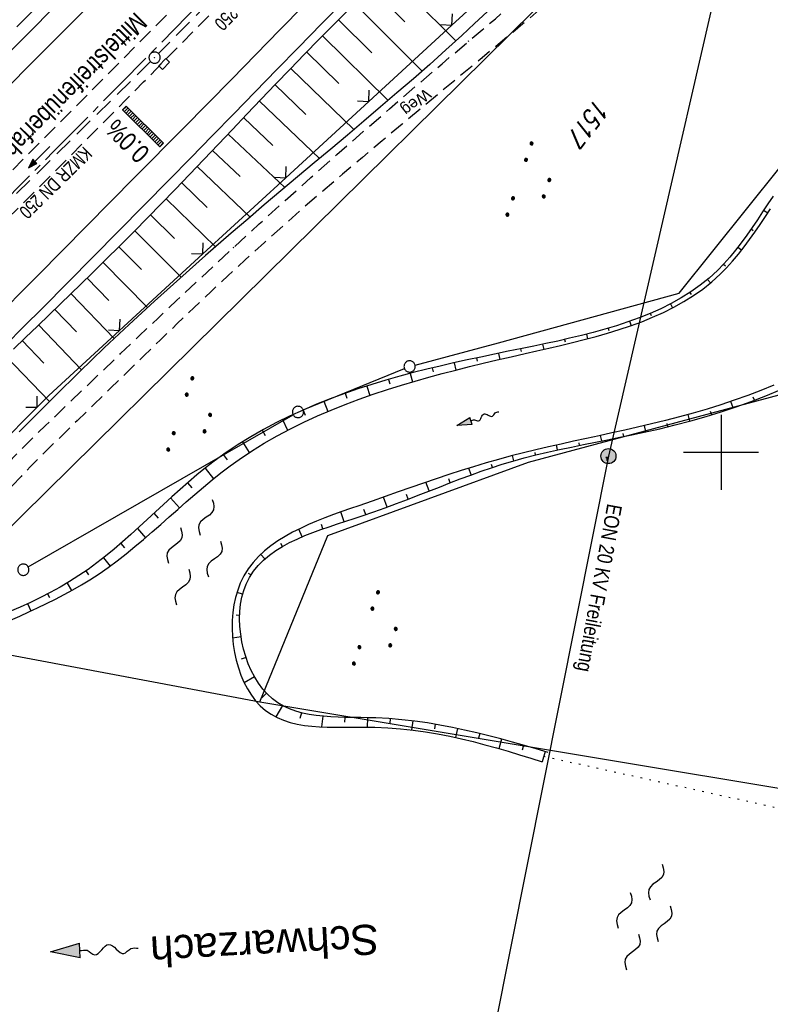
# Model space of a CAD drawing. Extents: x 510908 to 511586, y 472554 to 473315.
# Tile 24 of 34: x 511307 to 511407, y 472927 to 473058. Entities that reach past the tile are written whole.
import ezdxf
from ezdxf.enums import TextEntityAlignment as Align

# ---------------------------------------------------------------- set-up
doc = ezdxf.new("R2010")
doc.units = 0
doc.header["$LTSCALE"] = 10
doc.header["$MEASUREMENT"] = 0
for name, pattern in [('ACHSE', [5.5, 4, -0.5, 0.5, -0.5]), ('LT00', [0]), ('LT03', [0.5, 0.3, -0.2]), ('LT11', [0.3, 0.2, -0.1]), ('PUNKTX2_STR', [0.6, 0.1, -0.5]), ('STRICHLINIE2', [0.375, 0.25, -0.125])]:
    doc.linetypes.add(name, pattern=pattern)
doc.layers.get('0').update_dxf_attribs({"linetype": 'LT00'})
for name, color, linetype in [('--FLIEßRICHTPFEIL', 180, 'Continuous'), ('--WASSER_GRENZE', 180, 'PUNKTX2_STR'), ('--WASSER_NUTZUNG', 180, 'Continuous'), ('-AX-020', 250, 'ACHSE'), ('-EL-020', 250, 'LT00'), ('-Halt-Pfeil', 4, 'LT00'), ('-Haltung', 182, 'STRICHLINIE2'), ('-Haltungsbeschriftung', 182, 'LT00'), ('-QUE-20O', 11, 'LT00'), ('DFK_AB_L', 21, 'LT00'), ('DFK_FLUR_NR', 250, 'LT00'), ('DFK_GZPKT', 250, 'LT00'), ('DFK_KATASTER', 250, 'LT00'), ('DFK_NUTZUNG', 250, 'LT00'), ('DFK_TOPO-SYM', 252, 'LT00'), ('FELDWEG_TEXT', 1, 'Continuous'), ('GEWÄSSERNAME', 255, 'Continuous'), ('MITTELSTREIFEN-Ü_LINIE', 250, 'LT11'), ('MITTELSTREIFEN-Ü_TEXT', 250, 'LT03'), ('STROM_FREILTG', 80, 'STROMFREILEITUNG'), ('STROM_TEXT', 80, 'Continuous'), ('V93_AFBR_BAB', 250, 'LT00'), ('V93_BOESCH', 250, 'LT00'), ('V93_BOSCHUNG', 250, 'LT00'), ('V93_FELDWEG', 250, 'LT11'), ('V93_KA_PRUF', 182, 'LT00'), ('V93_LD_MARK', 250, 'LT00'), ('V93_RASTER', 250, 'LT00'), ('V93_SINKK', 182, 'LT00'), ('V93_ZAUN', 40, 'LT00')]:
    doc.layers.add(name, color=color, linetype=linetype)
doc.styles.add('Arial', font='ARIAL.TTF')
doc.styles.add('Beschrift', font='ARIAL.TTF')
doc.styles.add('Haltungsbeschriftung', font='ARIAL.TTF', dxfattribs={"width": 0.75})
doc.styles.get("Standard").update_dxf_attribs({"font": 'romans.shx'})
doc.styles.add('Strom', font='txt.shx')
doc.styles.add('Versorgungsltg', font='ARIAL.TTF', dxfattribs={"width": 0.8, "height": 2})
doc.linetypes.add('STROMFREILEITUNG', pattern='A,12.7,-5.5,["xx",Strom,S=2.5,R=0,X=-2.6,Y=-0.85],-4.35', length=22.55)

# ---------------------------------------------------------------- blocks, each defined once
blk = doc.blocks.new('SYMB7111')
at = {"color": 0, "linetype": 'ByBlock'}
for p, q in [((-0.13, 0.202919), (-0.13, 0.177081)), ((-0.125, 0.172895), (-0.125, 0.207105)), ((-0.12, 0.209164), (-0.12, 0.170836)), ((-0.115, 0.170204), (-0.115, 0.209796)), ((-0.11, 0.209164), (-0.11, 0.170836)), ((-0.105, 0.172895), (-0.105, 0.207105)), ((-0.1, 0.202919), (-0.1, 0.177081)), ((-0.095, 0.189874), (-0.095, 0.190146)), ((0.1, 0.202919), (0.1, 0.177081)), ((0.105, 0.172895), (0.105, 0.207105)), ((0.11, 0.209164), (0.11, 0.170836)), ((0.115, 0.170204), (0.115, 0.209796)), ((0.12, 0.209164), (0.12, 0.170836)), ((0.125, 0.172895), (0.125, 0.207105)), ((0.13, 0.202919), (0.13, 0.177081)), ((0.135, 0.189874), (0.135, 0.190146)), ((-0.515, -0.177081), (-0.515, -0.202919)), ((-0.51, -0.207105), (-0.51, -0.172895)), ((-0.505, -0.170836), (-0.505, -0.209164)), ((-0.5, -0.209796), (-0.5, -0.170204)), ((-0.495, -0.170836), (-0.495, -0.209164)), ((-0.49, -0.207105), (-0.49, -0.172895)), ((-0.485, -0.177081), (-0.485, -0.202919)), ((-0.48, -0.190126), (-0.48, -0.189854)), ((-0.285, -0.177081), (-0.285, -0.202919)), ((-0.28, -0.207105), (-0.28, -0.172895)), ((-0.275, -0.170836), (-0.275, -0.209164)), ((-0.27, -0.209796), (-0.27, -0.170204)), ((-0.265, -0.170836), (-0.265, -0.209164)), ((-0.26, -0.207105), (-0.26, -0.172895)), ((-0.255, -0.177081), (-0.255, -0.202919)), ((-0.25, -0.190126), (-0.25, -0.189854)), ((0.255, -0.177081), (0.255, -0.202919)), ((0.26, -0.207105), (0.26, -0.172895)), ((0.265, -0.170836), (0.265, -0.209164)), ((0.27, -0.209796), (0.27, -0.170204)), ((0.275, -0.170836), (0.275, -0.209164)), ((0.28, -0.207105), (0.28, -0.172895)), ((0.285, -0.177081), (0.285, -0.202919)), ((0.29, -0.190126), (0.29, -0.189854)), ((0.485, -0.177081), (0.485, -0.202919)), ((0.49, -0.207105), (0.49, -0.172895)), ((0.495, -0.170836), (0.495, -0.209164)), ((0.5, -0.209796), (0.5, -0.170204)), ((0.505, -0.170836), (0.505, -0.209164)), ((0.51, -0.207105), (0.51, -0.172895)), ((0.515, -0.177081), (0.515, -0.202919)), ((0.52, -0.190126), (0.52, -0.189854))]:
    blk.add_line(p, q, dxfattribs=at)
for points in [[(-0.095, 0.19), (-0.096981, 0.198678), (-0.10253, 0.205637), (-0.11055, 0.209499), (-0.11945, 0.209499), (-0.12747, 0.205637), (-0.133019, 0.198678), (-0.135, 0.19), (-0.133019, 0.181322), (-0.12747, 0.174363), (-0.11945, 0.170501), (-0.11055, 0.170501), (-0.10253, 0.174363), (-0.096981, 0.181322), (-0.095, 0.19)], [(0.135, 0.19), (0.133019, 0.198678), (0.12747, 0.205637), (0.11945, 0.209499), (0.11055, 0.209499), (0.10253, 0.205637), (0.096981, 0.198678), (0.095, 0.19), (0.096981, 0.181322), (0.10253, 0.174363), (0.11055, 0.170501), (0.11945, 0.170501), (0.12747, 0.174363), (0.133019, 0.181322), (0.135, 0.19)], [(-0.48, -0.19), (-0.481981, -0.181322), (-0.48753, -0.174363), (-0.49555, -0.170501), (-0.50445, -0.170501), (-0.51247, -0.174363), (-0.518019, -0.181322), (-0.52, -0.19), (-0.518019, -0.198678), (-0.51247, -0.205637), (-0.50445, -0.209499), (-0.49555, -0.209499), (-0.48753, -0.205637), (-0.481981, -0.198678), (-0.48, -0.19)], [(-0.25, -0.19), (-0.251981, -0.181322), (-0.25753, -0.174363), (-0.26555, -0.170501), (-0.27445, -0.170501), (-0.28247, -0.174363), (-0.288019, -0.181322), (-0.29, -0.19), (-0.288019, -0.198678), (-0.28247, -0.205637), (-0.27445, -0.209499), (-0.26555, -0.209499), (-0.25753, -0.205637), (-0.251981, -0.198678), (-0.25, -0.19)], [(0.29, -0.19), (0.288019, -0.181322), (0.28247, -0.174363), (0.27445, -0.170501), (0.26555, -0.170501), (0.25753, -0.174363), (0.251981, -0.181322), (0.25, -0.19), (0.251981, -0.198678), (0.25753, -0.205637), (0.26555, -0.209499), (0.27445, -0.209499), (0.28247, -0.205637), (0.288019, -0.198678), (0.29, -0.19)], [(0.52, -0.19), (0.518019, -0.181322), (0.51247, -0.174363), (0.50445, -0.170501), (0.49555, -0.170501), (0.48753, -0.174363), (0.481981, -0.181322), (0.48, -0.19), (0.481981, -0.198678), (0.48753, -0.205637), (0.49555, -0.209499), (0.50445, -0.209499), (0.51247, -0.205637), (0.518019, -0.198678), (0.52, -0.19)]]:
    blk.add_lwpolyline(points, dxfattribs=at)
blk = doc.blocks.new('SYMB7309')
at = {"color": 0, "linetype": 'ByBlock'}
for p, q in [((1.558, 3.279999), (-1.558, 3.28)), ((0, 0.5002), (0, 3.28))]:
    blk.add_line(p, q, dxfattribs=at)
for points in [[(-0.984, 3.526), (-1.558, 3.28), (-0.984, 3.034)], [(-0.031408, 0.499213), (-0.093728, 0.49134), (-0.15457, 0.475719), (-0.212975, 0.452595), (-0.268021, 0.422333), (-0.31884, 0.385411), (-0.36463, 0.342411), (-0.40467, 0.29401), (-0.438329, 0.240973), (-0.465074, 0.184136), (-0.484486, 0.124395), (-0.496256, 0.062692), (-0.5002, 0)], [(-0.5002, 0), (-0.496256, -0.062692), (-0.484486, -0.124395), (-0.465074, -0.184136), (-0.438329, -0.240973), (-0.404671, -0.29401), (-0.36463, -0.342411), (-0.31884, -0.385411), (-0.268021, -0.422333), (-0.212975, -0.452595), (-0.15457, -0.475719), (-0.093728, -0.49134), (-0.031408, -0.499213), (0.031408, -0.499213), (0.093728, -0.49134), (0.15457, -0.475719), (0.212975, -0.452595), (0.268021, -0.422333), (0.31884, -0.385411), (0.36463, -0.342411), (0.404671, -0.29401), (0.438329, -0.240973), (0.465075, -0.184136), (0.484486, -0.124395), (0.496256, -0.062692), (0.500201, 0)], [(0.5002, 0), (0.496256, 0.062692), (0.484485, 0.124395), (0.465074, 0.184136), (0.438329, 0.240973), (0.40467, 0.29401), (0.36463, 0.34241), (0.31884, 0.385411), (0.268021, 0.422333), (0.212975, 0.452595), (0.15457, 0.475719), (0.093728, 0.49134), (0.031408, 0.499213), (-0.031408, 0.499213)], [(0.984, 3.526), (1.558, 3.279999), (0.984, 3.034)]]:
    blk.add_lwpolyline(points, dxfattribs=at)
blk = doc.blocks.new('SYMB7010')
at = {"color": 0, "linetype": 'ByBlock'}
for points in [[(-0.031408, 0.499213), (-0.093728, 0.49134), (-0.15457, 0.475719), (-0.212975, 0.452595), (-0.268021, 0.422333), (-0.31884, 0.385411), (-0.36463, 0.342411), (-0.40467, 0.29401), (-0.438329, 0.240973), (-0.465074, 0.184136), (-0.484486, 0.124395), (-0.496256, 0.062692), (-0.5002, 0)], [(-0.5002, 0), (-0.496256, -0.062692), (-0.484486, -0.124395), (-0.465075, -0.184136), (-0.438329, -0.240973), (-0.404671, -0.29401), (-0.36463, -0.342411), (-0.31884, -0.385411), (-0.268021, -0.422333), (-0.212975, -0.452595), (-0.154571, -0.475719), (-0.093728, -0.49134), (-0.031408, -0.499213), (0.031408, -0.499213)], [(0.5002, 0), (0.496256, 0.062692), (0.484485, 0.124395), (0.465074, 0.184136), (0.438329, 0.240973), (0.40467, 0.29401), (0.36463, 0.342411), (0.31884, 0.385411), (0.268021, 0.422333), (0.212975, 0.452595), (0.15457, 0.475719), (0.093728, 0.49134), (0.031408, 0.499213), (-0.031408, 0.499213)], [(0.031408, -0.499213), (0.093728, -0.491341), (0.15457, -0.475719), (0.212975, -0.452595), (0.268021, -0.422333), (0.31884, -0.385411), (0.36463, -0.342411), (0.404671, -0.294011), (0.438329, -0.240974), (0.465075, -0.184136), (0.484486, -0.124395), (0.496256, -0.062692), (0.500201, 0)]]:
    blk.add_lwpolyline(points, dxfattribs=at)
blk = doc.blocks.new('FLIEßRICHTPFEIL')
at = {"layer": '--FLIEßRICHTPFEIL'}
blk.add_hatch(color=256, dxfattribs=at).paths.add_polyline_path([(-1.95, 0.4875), (-1.95, -0.4875), (0, 0)])
for p, q in [((-1.95, 0.4875), (-1.95, -0.4875)), ((-1.95, 0.4875), (0, 0)), ((0, 0), (-1.95, -0.4875))]:
    blk.add_line(p, q, dxfattribs=at)
at = {"layer": '--FLIEßRICHTPFEIL', "start_tangent": (-1, 0), "end_tangent": (-1, 0)}
blk.add_spline([(-1.95, 0), (-2.4375, 0), (-2.925, 0.325), (-3.4125, 0), (-3.9, -0.325), (-4.3875, 0), (-4.875, 0.325), (-5.3625, 0), (-5.85, 0)], degree=3, dxfattribs=at)
blk = doc.blocks.new('SYMB7250')
at = {"color": 0, "linetype": 'ByBlock'}
for points in [[(-0.25, 0.28), (-0.208333, 0.308889), (-0.166667, 0.331111), (-0.125, 0.34), (-0.083333, 0.331111), (-0.041667, 0.308889), (0, 0.28)], [(0, 0.28), (0.041667, 0.251111), (0.083333, 0.228889), (0.125, 0.22), (0.166667, 0.228889), (0.208333, 0.251111), (0.25, 0.28)], [(-0.74, 0), (-0.698333, 0.028889), (-0.656667, 0.051111), (-0.615, 0.06), (-0.573333, 0.051111), (-0.531667, 0.028889), (-0.49, 0)], [(-0.49, 0), (-0.448333, -0.028889), (-0.406667, -0.051111), (-0.365, -0.06), (-0.323333, -0.051111), (-0.281667, -0.028889), (-0.24, 0)], [(0.24, 0), (0.281667, 0.028889), (0.323333, 0.051111), (0.365, 0.06), (0.406667, 0.051111), (0.448333, 0.028889), (0.49, 0)], [(0.49, 0), (0.531667, -0.028889), (0.573333, -0.051111), (0.615, -0.06), (0.656667, -0.051111), (0.698333, -0.028889), (0.74, 0)], [(-0.25, -0.28), (-0.208333, -0.251111), (-0.166667, -0.228889), (-0.125, -0.22), (-0.083333, -0.228889), (-0.041667, -0.251111), (0, -0.28)], [(0, -0.28), (0.041667, -0.308889), (0.083333, -0.331111), (0.125, -0.34), (0.166667, -0.331111), (0.208333, -0.308889), (0.25, -0.28)]]:
    blk.add_lwpolyline(points, dxfattribs=at)
blk = doc.blocks.new('SYMB0011')
at = {"color": 0, "linetype": 'ByBlock'}
for p, q in [((0.5, 0), (-0.5, 0)), ((0, 0.5), (0, -0.5))]:
    blk.add_line(p, q, dxfattribs=at)
blk = doc.blocks.new('SYMB0024')
at = {"color": 0, "linetype": 'ByBlock'}
for p, q in [((-0.5, 0.5), (0, 0)), ((0, 0), (0.5, 0.5))]:
    blk.add_line(p, q, dxfattribs=at)
blk = doc.blocks.new('SYMB0652')
at = {"color": 0, "linetype": 'ByBlock'}
blk.add_lwpolyline([(-0.15, -0.075), (0.15, -0.075), (0.15, 0.075), (-0.15, 0.075), (-0.15, -0.075)], dxfattribs=at)
blk = doc.blocks.new('SYMB0003')
at = {"color": 0, "linetype": 'ByBlock'}
for p, q in [((-0.015712, 0), (0.010166, 0.012015)), ((0, -0.021257), (-0.015712, 0)), ((0.010166, 0.012015), (0, -0.021257))]:
    blk.add_line(p, q, dxfattribs=at)
for points in [[(-0.031395, 0.499013), (-0.093691, 0.491144), (-0.154509, 0.475528), (-0.21289, 0.452414), (-0.267913, 0.422164), (-0.318712, 0.385257), (-0.364484, 0.342274), (-0.404509, 0.293893), (-0.438154, 0.240877), (-0.464888, 0.184062), (-0.484292, 0.124345), (-0.496058, 0.062667), (-0.5, 0)], [(-0.5, 0), (-0.496058, -0.062667), (-0.484292, -0.124345), (-0.464888, -0.184062), (-0.438154, -0.240877), (-0.404509, -0.293893), (-0.364485, -0.342274), (-0.318712, -0.385257), (-0.267914, -0.422164), (-0.21289, -0.452414), (-0.154509, -0.475529), (-0.093691, -0.491144), (-0.031395, -0.499014), (0.031395, -0.499014)], [(0.5, 0), (0.496057, 0.062667), (0.484292, 0.124345), (0.464888, 0.184062), (0.438153, 0.240877), (0.404509, 0.293893), (0.364484, 0.342274), (0.318712, 0.385257), (0.267913, 0.422164), (0.21289, 0.452414), (0.154509, 0.475528), (0.093691, 0.491144), (0.031395, 0.499013), (-0.031395, 0.499013)], [(0.031395, -0.499014), (0.093691, -0.491144), (0.154509, -0.475529), (0.21289, -0.452414), (0.267914, -0.422164), (0.318712, -0.385257), (0.364485, -0.342274), (0.404509, -0.293893), (0.438154, -0.240877), (0.464889, -0.184062), (0.484292, -0.124345), (0.496058, -0.062667), (0.5, 0)]]:
    blk.add_lwpolyline(points, dxfattribs=at)
blk = doc.blocks.new('SYMB0070')
at = {"color": 0, "linetype": 'ByBlock'}
for p, q in [((-0.5, 0), (0.2, 0)), ((0.5, 0), (0.2, 0.1)), ((0.2, 0.1), (0.2, 0)), ((0.468, 0), (0.21, 0.086)), ((0.21, 0.086), (0.21, -0.086)), ((0.21, -0.086), (0.468, 0)), ((0.22, -0.072), (0.437, 0)), ((0.23, -0.058), (0.405, 0)), ((0.24, -0.045), (0.374, 0)), ((0.342, 0), (0.25, 0.031)), ((0.25, 0.031), (0.25, -0.031)), ((0.25, -0.031), (0.342, 0)), ((0.26, -0.017), (0.31, 0)), ((0.27, -0.003), (0.279, 0))]:
    blk.add_line(p, q, dxfattribs=at)
for points in [[(0.2, 0), (0.2, -0.1), (0.5, 0)], [(0.437, 0), (0.22, 0.072), (0.22, -0.072)], [(0.405, 0), (0.23, 0.058), (0.23, -0.058)], [(0.374, 0), (0.24, 0.045), (0.24, -0.045)], [(0.31, 0), (0.26, 0.017), (0.26, -0.017)], [(0.279, 0), (0.27, 0.003), (0.27, -0.003)]]:
    blk.add_lwpolyline(points, dxfattribs=at)

msp = doc.modelspace()

# ---------------------------------------------------------------- hatches: boundary and pattern name
at = {"layer": 'STROM_TEXT'}
h = msp.add_hatch(color=256, dxfattribs=at)
edge = h.paths.add_edge_path()
edge.add_arc((511385.02, 472999.49), 1, 0, 360)

# ---------------------------------------------------------------- linework, layer by layer
at = {"layer": '--WASSER_GRENZE', "ltscale": 0.2, "flags": 128}
msp.add_lwpolyline([(511376.41, 472959.6), (511409.1, 472952.39), (511438.25, 472947.87)], dxfattribs=at)
at = {"layer": '-AX-020', "ltscale": 0.2, "flags": 128}
msp.add_lwpolyline([(511480.55, 473221.7), (511477.57, 473218.19), (511475.55, 473215.81), (511467.29, 473206.2), (511458.98, 473196.64), (511450.61, 473187.13), (511442.18, 473177.67), (511433.71, 473168.25), (511425.19, 473158.87), (511416.62, 473149.54), (511408.01, 473140.24), (511399.37, 473130.98), (511390.68, 473121.76), (511381.96, 473112.57), (511373.2, 473103.41), (511364.42, 473094.28), (511355.61, 473085.17), (511346.77, 473076.1), (511337.91, 473067.04), (511329.03, 473058), (511320.13, 473048.99), (511311.22, 473039.98), (511302.29, 473031), (511293.34, 473022.02), (511284.39, 473013.05), (511275.44, 473004.09), (511266.47, 472995.14), (511255.91, 472984.59), (511236.79, 472965.5), (511230.18, 472958.9), (511223.57, 472952.29), (511216.96, 472945.68), (511210.37, 472939.06), (511203.78, 472932.43), (511197.22, 472925.79), (511190.66, 472919.13), (511184.13, 472912.44), (511177.62, 472905.74), (511171.14, 472899.01), (511164.68, 472892.25), (511158.26, 472885.46), (511151.88, 472878.64), (511145.53, 472871.79), (511139.22, 472864.89), (511132.96, 472857.96), (511126.75, 472850.98), (511120.58, 472843.95), (511114.48, 472836.88), (511109.32, 472830.82), (511103.32, 472823.65), (511097.39, 472816.44), (511091.51, 472809.17), (511085.7, 472801.85), (511079.95, 472794.49), (511074.26, 472787.07), (511068.64, 472779.61), (511063.08, 472772.1), (511057.59, 472764.54), (511052.16, 472756.93), (511046.8, 472749.28), (511041.5, 472741.58), (511036.27, 472733.84), (511031.1, 472726.05), (511026.01, 472718.22), (511020.98, 472710.35), (511016.01, 472702.43), (511011.12, 472694.47), (511006.29, 472686.47), (511001.53, 472678.43), (510996.84, 472670.35), (510992.82, 472663.27)], dxfattribs=at)
at = {"layer": '-Haltung'}
for p, q in [((511345.04, 473073.25), (511325.17, 473052.99)), ((511324.11, 473051.93), (511296.36, 473024.62))]:
    msp.add_line(p, q, dxfattribs=at)
at = {"layer": '-QUE-20O'}
for p, q in [((511320.89, 473045.97), (511320.4, 473045.47)), ((511320.61, 473045.26), (511321.1, 473045.76)), ((511321.32, 473045.55), (511320.82, 473045.05)), ((511321.04, 473044.84), (511321.53, 473045.34)), ((511321.74, 473045.13), (511321.25, 473044.63)), ((511321.46, 473044.42), (511321.96, 473044.92)), ((511322.17, 473044.71), (511321.68, 473044.21)), ((511321.89, 473044), (511322.38, 473044.5)), ((511322.59, 473044.28), (511322.1, 473043.79)), ((511322.32, 473043.58), (511322.81, 473044.07)), ((511323.02, 473043.86), (511322.53, 473043.37)), ((511322.74, 473043.15), (511323.23, 473043.65)), ((511323.45, 473043.44), (511322.96, 473042.94)), ((511323.17, 473042.73), (511323.66, 473043.23)), ((511323.87, 473043.02), (511323.38, 473042.52)), ((511323.6, 473042.31), (511324.09, 473042.81)), ((511324.3, 473042.6), (511323.81, 473042.1)), ((511324.02, 473041.89), (511324.51, 473042.39)), ((511324.73, 473042.17), (511324.24, 473041.68)), ((511324.45, 473041.47), (511324.94, 473041.96)), ((511325.15, 473041.75), (511324.66, 473041.26)), ((511324.88, 473041.04), (511325.37, 473041.54)), ((511325.58, 473041.33), (511325.09, 473040.83)), ((511325.3, 473040.62), (511325.79, 473041.12))]:
    msp.add_line(p, q, dxfattribs=at)
msp.add_lwpolyline([(511320.36, 473045.52), (511320.85, 473046.01), (511325.82, 473041.09), (511325.33, 473040.59), (511320.36, 473045.52)], dxfattribs=at)
at = {"layer": 'DFK_AB_L'}
msp.add_line((511375.16, 473058.72), (511291.5, 472976.33), dxfattribs=at)
at = {"layer": 'DFK_KATASTER'}
for p, q in [((511394.41, 473021.14), (511407.84, 473037.9)), ((511370.4, 473014.53), (511394.41, 473021.14)), ((511359.3, 473011.6), (511370.4, 473014.53)), ((511344.41, 473005.64), (511357.88, 473011.13)), ((511374.37, 472998.68), (511414.7, 473009.54)), ((511307.84, 472984.76), (511343.07, 473004.99)), ((511347.71, 472988.96), (511374.37, 472998.68)), ((511338.65, 472966.81), (511347.71, 472988.96)), ((511291.71, 472975.66), (511338.65, 472966.81)), ((511338.65, 472966.81), (511439.87, 472949.97))]:
    msp.add_line(p, q, dxfattribs=at)
at = {"layer": 'MITTELSTREIFEN-Ü_LINIE', "flags": 128}
for points in [[(511359.82, 473092.38), (511346.75, 473078.92), (511332.5, 473064.43), (511315.07, 473046.86), (511298.29, 473030.03), (511281.56, 473013.3), (511255.32, 472987)], [(511260.45, 472986.6), (511261.62, 472987.78), (511262.79, 472988.96), (511263.96, 472990.14), (511265.21, 472991.37), (511266.45, 472992.6), (511267.7, 472993.83), (511271.07, 472997.16), (511274.44, 473000.49), (511277.8, 473003.82), (511281.15, 473007.16), (511284.5, 473010.5), (511287.9, 473013.89), (511291.3, 473017.28), (511294.69, 473020.68), (511298.09, 473024.07), (511301.49, 473027.46), (511304.28, 473030.25), (511307.08, 473033.04), (511309.87, 473035.83), (511312.66, 473038.62), (511315.45, 473041.42), (511318.23, 473044.22), (511320.71, 473046.72), (511323.19, 473049.23), (511325.66, 473051.75), (511328.14, 473054.26), (511330.61, 473056.77), (511333.09, 473059.29), (511335.56, 473061.8), (511337.62, 473063.88), (511339.69, 473065.96), (511341.74, 473068.04), (511343.8, 473070.13), (511345.85, 473072.22), (511347.89, 473074.32), (511349.93, 473076.43), (511351.34, 473077.91), (511352.75, 473079.4), (511354.16, 473080.88), (511355.58, 473082.37), (511356.99, 473083.84), (511358.42, 473085.31), (511359.86, 473086.77), (511361.31, 473088.22), (511362.78, 473089.65)]]:
    msp.add_lwpolyline(points, dxfattribs=at)
at = {"layer": 'STROM_FREILTG', "ltscale": 0.1}
msp.add_lwpolyline([(511405.82, 473089.82), (511385.02, 472999.49), (511352.52, 472836.42)], dxfattribs=at)
at = {"layer": 'STROM_TEXT'}
msp.add_circle((511385.02, 472999.49), 1, dxfattribs=at)
at = {"layer": 'V93_AFBR_BAB'}
for points in [[(511349.97, 473060.14), (511346.87, 473056.97), (511343.77, 473053.8), (511340.91, 473050.87), (511338.04, 473047.93), (511335.18, 473045), (511332.31, 473042.07), (511329.45, 473039.14), (511326.58, 473036.21), (511323.21, 473032.79), (511319.85, 473029.38), (511316.47, 473025.97), (511313.1, 473022.57), (511309.72, 473019.17), (511307.26, 473016.7), (511304.8, 473014.23)], [(511303.95, 473051.8), (511307.41, 473055.28), (511311.77, 473059.68)]]:
    msp.add_lwpolyline(points, dxfattribs=at)
at = {"layer": 'V93_BOESCH'}
for points in [[(511350.49, 473058.87), (511348.52, 473056.89), (511346.55, 473054.9), (511344.6, 473052.91), (511342.67, 473050.93), (511340.75, 473048.93), (511338.84, 473046.93), (511336.93, 473044.93), (511335.02, 473042.92), (511333.12, 473040.92), (511331.21, 473038.91), (511329.3, 473036.91), (511327.38, 473034.92), (511321.89, 473029.32), (511316.32, 473023.78), (511310.69, 473018.31), (511309.09, 473016.78), (511307.49, 473015.25), (511305.89, 473013.73)], [(511306.31, 473056.54), (511308.31, 473058.55)], [(511368.9, 473058.55), (511367.22, 473056.98), (511365.53, 473055.42), (511363.39, 473053.48), (511361.24, 473051.57), (511359.07, 473049.66), (511356.89, 473047.78), (511354.7, 473045.9), (511352.5, 473044.03), (511350.29, 473042.17), (511348.08, 473040.31), (511345.87, 473038.46), (511343.65, 473036.6), (511341.44, 473034.74), (511339.24, 473032.88), (511337.04, 473031.01), (511334.85, 473029.13), (511331.41, 473026.14), (511328, 473023.12), (511324.62, 473020.07), (511321.27, 473016.99), (511317.95, 473013.87), (511314.66, 473010.71), (511311.41, 473007.51), (511309.81, 473005.92), (511308.22, 473004.31), (511306.65, 473002.7)], [(511406.91, 473034.05), (511406.21, 473033.01), (511405.52, 473031.96), (511404.83, 473030.92), (511404.13, 473029.88), (511403.42, 473028.86), (511402.69, 473027.86), (511401.94, 473026.89), (511401.17, 473025.94), (511400.36, 473025.04), (511399.52, 473024.17), (511398.4, 473023.16), (511397.22, 473022.21), (511395.98, 473021.34), (511394.69, 473020.53), (511393.35, 473019.78), (511391.97, 473019.09), (511390.55, 473018.46), (511389.09, 473017.87), (511387.6, 473017.33), (511386.09, 473016.83), (511384.55, 473016.36), (511383, 473015.93), (511381.43, 473015.53), (511379.85, 473015.15), (511378.27, 473014.79), (511376.69, 473014.45), (511375.11, 473014.12), (511373.55, 473013.8), (511371.69, 473013.42), (511369.85, 473013.04), (511368.03, 473012.66), (511366.22, 473012.28), (511364.42, 473011.88), (511362.63, 473011.47), (511360.84, 473011.04), (511359.05, 473010.59), (511357.27, 473010.12), (511355.41, 473009.59), (511353.55, 473009.03), (511351.69, 473008.43), (511349.84, 473007.79), (511348.01, 473007.11), (511346.19, 473006.39), (511344.39, 473005.62), (511342.61, 473004.81), (511340.85, 473003.95), (511339.13, 473003.03), (511337.44, 473002.07), (511335.78, 473001.05), (511334.16, 472999.97), (511332.59, 472998.84), (511331.42, 472997.94), (511330.27, 472997.01), (511329.14, 472996.05), (511328.03, 472995.07), (511326.93, 472994.08), (511325.84, 472993.08), (511324.75, 472992.07), (511323.67, 472991.07), (511322.58, 472990.07), (511321.49, 472989.07), (511320.38, 472988.1), (511319.26, 472987.14), (511318.13, 472986.21), (511316.97, 472985.31), (511315.8, 472984.44), (511314.59, 472983.62), (511313.35, 472982.83), (511312.07, 472982.08), (511310.77, 472981.37), (511309.45, 472980.7), (511308.12, 472980.05), (511306.76, 472979.43), (511305.4, 472978.84)], [(511305.5, 472977.67), (511306.7, 472978.23), (511307.9, 472978.78), (511309.09, 472979.34), (511310.28, 472979.91), (511311.46, 472980.49), (511312.62, 472981.09), (511313.77, 472981.71), (511314.91, 472982.36), (511316.02, 472983.04), (511317.27, 472983.85), (511318.49, 472984.7), (511319.69, 472985.59), (511320.87, 472986.51), (511322.04, 472987.46), (511323.19, 472988.42), (511324.33, 472989.41), (511325.46, 472990.4), (511326.59, 472991.4), (511327.72, 472992.4), (511328.85, 472993.4), (511329.99, 472994.39), (511331.14, 472995.37), (511332.3, 472996.33), (511333.48, 472997.27), (511334.68, 472998.18), (511335.9, 472999.06), (511337.54, 473000.16), (511339.23, 473001.21), (511340.95, 473002.19), (511342.71, 473003.12), (511344.49, 473004), (511346.3, 473004.83), (511348.14, 473005.61), (511349.99, 473006.35), (511351.86, 473007.05), (511353.73, 473007.71), (511355.62, 473008.33), (511357.5, 473008.92), (511359.3, 473009.46), (511361.11, 473009.97), (511362.91, 473010.46), (511364.72, 473010.93), (511366.54, 473011.39), (511368.37, 473011.83), (511370.22, 473012.27), (511372.08, 473012.7), (511373.95, 473013.13), (511375.51, 473013.48), (511377.08, 473013.84), (511378.66, 473014.2), (511380.23, 473014.58), (511381.8, 473014.98), (511383.37, 473015.39), (511384.91, 473015.84), (511386.45, 473016.31), (511387.96, 473016.82), (511389.45, 473017.36), (511390.9, 473017.95), (511392.32, 473018.59), (511393.71, 473019.28), (511395.04, 473020.03), (511396.34, 473020.83), (511397.58, 473021.7), (511398.76, 473022.64), (511399.88, 473023.66), (511400.72, 473024.51), (511401.53, 473025.4), (511402.3, 473026.33), (511403.05, 473027.29), (511403.78, 473028.28), (511404.49, 473029.28), (511405.2, 473030.3), (511405.89, 473031.33), (511406.59, 473032.36)], [(511407.03, 473008.94), (511405.3, 473008.22), (511403.54, 473007.55), (511401.75, 473006.91), (511399.95, 473006.31), (511398.13, 473005.75), (511396.3, 473005.21), (511394.45, 473004.71), (511392.6, 473004.22), (511390.75, 473003.77), (511388.89, 473003.33), (511387.18, 473002.94), (511385.48, 473002.57), (511383.78, 473002.2), (511382.08, 473001.83), (511380.39, 473001.47), (511378.71, 473001.1), (511377.04, 473000.73), (511375.38, 473000.34), (511373.73, 472999.94), (511372.09, 472999.52), (511370.41, 472999.06), (511368.74, 472998.58), (511367.08, 472998.08), (511365.43, 472997.57), (511363.77, 472997.03), (511362.11, 472996.48), (511360.43, 472995.91), (511358.75, 472995.33), (511357.05, 472994.74), (511355.33, 472994.13), (511353.58, 472993.52), (511351.81, 472992.9), (511350.69, 472992.51), (511349.56, 472992.12), (511348.43, 472991.71), (511347.31, 472991.29), (511346.2, 472990.85), (511345.11, 472990.38), (511344.04, 472989.89), (511343, 472989.37), (511342, 472988.81), (511341.04, 472988.21), (511340.13, 472987.57), (511339.28, 472986.88), (511338.49, 472986.14), (511337.76, 472985.35), (511337.11, 472984.49), (511336.54, 472983.57), (511336.05, 472982.58), (511335.7, 472981.67), (511335.42, 472980.71), (511335.21, 472979.71), (511335.06, 472978.69), (511334.98, 472977.64), (511334.96, 472976.58), (511335, 472975.51), (511335.11, 472974.45), (511335.28, 472973.4), (511335.51, 472972.36), (511335.79, 472971.35), (511336.14, 472970.37), (511336.54, 472969.44), (511337, 472968.56), (511337.52, 472967.73), (511338.09, 472966.98), (511338.71, 472966.29), (511339.39, 472965.69), (511340.14, 472965.17), (511340.94, 472964.73), (511341.79, 472964.37), (511342.68, 472964.09), (511343.61, 472963.87), (511344.57, 472963.7), (511345.56, 472963.59), (511346.57, 472963.51), (511347.6, 472963.47), (511348.65, 472963.45), (511349.71, 472963.45), (511350.78, 472963.46), (511351.84, 472963.47), (511352.91, 472963.47), (511353.96, 472963.45), (511355.68, 472963.38), (511357.38, 472963.26), (511359.04, 472963.08), (511360.68, 472962.85), (511362.3, 472962.58), (511363.9, 472962.26), (511365.48, 472961.91), (511367.04, 472961.54), (511368.59, 472961.13), (511370.13, 472960.7), (511371.66, 472960.25), (511373.18, 472959.8), (511374.7, 472959.33), (511376.22, 472958.85)], [(511376.98, 472960.11), (511375.41, 472960.57), (511373.84, 472961.02), (511372.27, 472961.46), (511370.69, 472961.9), (511369.1, 472962.31), (511367.5, 472962.71), (511365.88, 472963.08), (511364.26, 472963.43), (511362.61, 472963.74), (511360.95, 472964.02), (511359.26, 472964.25), (511357.55, 472964.45), (511355.82, 472964.59), (511354.06, 472964.68), (511353.06, 472964.71), (511352.06, 472964.73), (511351.06, 472964.74), (511350.06, 472964.76), (511349.06, 472964.79), (511348.08, 472964.83), (511347.11, 472964.91), (511346.16, 472965.01), (511345.23, 472965.15), (511344.32, 472965.34), (511343.45, 472965.59), (511342.6, 472965.89), (511341.8, 472966.26), (511341.03, 472966.71), (511340.32, 472967.24), (511339.65, 472967.85), (511339.04, 472968.53), (511338.48, 472969.29), (511337.97, 472970.11), (511337.51, 472970.98), (511337.11, 472971.89), (511336.77, 472972.84), (511336.48, 472973.82), (511336.26, 472974.81), (511336.1, 472975.82), (511336, 472976.83), (511335.96, 472977.84), (511335.99, 472978.82), (511336.09, 472979.79), (511336.26, 472980.72), (511336.5, 472981.62), (511336.82, 472982.46), (511337.27, 472983.37), (511337.81, 472984.2), (511338.44, 472984.97), (511339.15, 472985.68), (511339.92, 472986.33), (511340.76, 472986.93), (511341.66, 472987.48), (511342.61, 472988), (511343.6, 472988.47), (511344.63, 472988.92), (511345.69, 472989.34), (511346.77, 472989.73), (511347.86, 472990.11), (511348.97, 472990.48), (511350.08, 472990.84), (511351.18, 472991.2), (511352.28, 472991.56), (511353.82, 472992.08), (511355.34, 472992.62), (511356.82, 472993.17), (511358.28, 472993.73), (511359.71, 472994.28), (511361.13, 472994.83), (511362.53, 472995.38), (511363.93, 472995.93), (511365.31, 472996.46), (511366.7, 472996.97), (511368.08, 472997.47), (511369.47, 472997.95), (511370.87, 472998.4), (511372.29, 472998.83), (511373.82, 472999.25), (511375.36, 472999.65), (511376.93, 473000.02), (511378.5, 473000.37), (511380.09, 473000.7), (511381.69, 473001.03), (511383.3, 473001.35), (511384.91, 473001.66), (511386.53, 473001.99), (511388.15, 473002.32), (511389.77, 473002.66), (511391.84, 473003.13), (511393.9, 473003.63), (511395.96, 473004.17), (511398, 473004.75), (511400.02, 473005.37), (511402.03, 473006.03), (511404.01, 473006.74), (511405.96, 473007.5), (511407.88, 473008.31)]]:
    msp.add_lwpolyline(points, dxfattribs=at)
at = {"layer": 'V93_BOSCHUNG'}
for p, q in [((511355.51, 473063.88), (511364.71, 473054.68)), ((511353.38, 473061.76), (511357.93, 473057.21)), ((511351.26, 473059.64), (511360.23, 473050.68)), ((511349.12, 473057.5), (511353.55, 473053.11)), ((511347, 473055.36), (511355.71, 473046.76)), ((511344.88, 473053.2), (511349.16, 473049.01)), ((511342.77, 473051.03), (511351.15, 473042.89)), ((511340.67, 473048.85), (511344.77, 473044.91)), ((511338.58, 473046.66), (511346.57, 473039.05)), ((511336.5, 473044.48), (511340.38, 473040.8)), ((511334.43, 473042.3), (511341.96, 473035.18)), ((511332.37, 473040.13), (511336.01, 473036.68)), ((511330.31, 473037.97), (511337.34, 473031.27)), ((511328.25, 473035.82), (511331.64, 473032.56)), ((511326.17, 473033.68), (511332.74, 473027.31)), ((511324.09, 473031.55), (511327.28, 473028.43)), ((511405.66, 473032.17), (511406.21, 473031.81)), ((511322, 473029.43), (511328.2, 473023.3)), ((511403.99, 473029.69), (511404.26, 473029.5)), ((511319.9, 473027.32), (511322.92, 473024.3)), ((511402.25, 473027.28), (511402.74, 473026.89)), ((511317.79, 473025.23), (511323.71, 473019.23)), ((511400.34, 473025.01), (511400.57, 473024.8)), ((511315.66, 473023.13), (511318.58, 473020.16)), ((511398.2, 473022.99), (511398.6, 473022.51)), ((511313.53, 473021.05), (511319.28, 473015.12)), ((511395.83, 473021.24), (511396, 473020.98)), ((511393.27, 473019.74), (511393.56, 473019.21)), ((511311.38, 473018.97), (511314.24, 473016.01)), ((511390.59, 473018.48), (511390.71, 473018.2)), ((511387.82, 473017.41), (511388.02, 473016.84)), ((511309.23, 473016.91), (511314.93, 473010.96)), ((511382.1, 473015.7), (511382.25, 473015.09)), ((511384.98, 473016.49), (511385.07, 473016.2)), ((511307.05, 473014.84), (511309.92, 473011.85)), ((511376.26, 473014.36), (511376.41, 473013.68)), ((511379.19, 473015), (511379.26, 473014.68)), ((511370.39, 473013.15), (511370.55, 473012.35)), ((511373.33, 473013.75), (511373.4, 473013.39)), ((511304.88, 473012.77), (511310.65, 473006.76)), ((511364.51, 473011.9), (511364.73, 473010.93)), ((511367.45, 473012.54), (511367.54, 473012.1)), ((511358.66, 473010.49), (511358.96, 473009.36)), ((511361.58, 473011.22), (511361.71, 473010.7)), ((511355.75, 473009.69), (511355.93, 473009.09)), ((511350.01, 473007.85), (511350.24, 473007.19)), ((511352.87, 473008.81), (511353.28, 473007.55)), ((511347.18, 473006.79), (511347.71, 473005.43)), ((511401.62, 473005.89), (511401.32, 473006.77)), ((511404.46, 473006.91), (511404.29, 473007.34)), ((511344.39, 473005.62), (511344.69, 473004.93)), ((511398.75, 473004.97), (511398.61, 473005.41)), ((511341.64, 473004.34), (511342.34, 473002.93)), ((511395.85, 473004.14), (511395.61, 473005.02)), ((511338.95, 473002.93), (511339.35, 473002.22)), ((511390, 473002.71), (511389.82, 473003.55)), ((511392.93, 473003.39), (511392.83, 473003.82)), ((511336.33, 473001.4), (511337.23, 472999.96)), ((511381.18, 473000.92), (511381.11, 473001.27)), ((511384.12, 473001.51), (511383.97, 473002.24)), ((511387.06, 473002.09), (511386.98, 473002.49)), ((511375.33, 472999.64), (511375.25, 472999.97)), ((511378.24, 473000.31), (511378.1, 473000.97)), ((511333.79, 472999.71), (511334.3, 472998.99)), ((511372.44, 472998.87), (511372.25, 472999.56)), ((511331.36, 472997.89), (511332.48, 472996.47)), ((511366.78, 472997), (511366.46, 472997.89)), ((511369.6, 472997.99), (511369.47, 472998.37)), ((511361.19, 472994.86), (511360.74, 472996.01)), ((511363.98, 472995.95), (511363.79, 472996.46)), ((511329.02, 472995.94), (511329.61, 472995.26)), ((511326.77, 472993.93), (511327.96, 472992.61)), ((511355.57, 472992.71), (511355.08, 472994.05)), ((511358.39, 472993.77), (511358.15, 472994.4)), ((511349.88, 472990.77), (511349.44, 472992.07)), ((511352.73, 472991.71), (511352.5, 472992.38)), ((511324.56, 472991.89), (511325.14, 472991.26)), ((511322.36, 472989.87), (511323.45, 472988.65)), ((511344.28, 472988.77), (511343.83, 472989.79)), ((511347.04, 472989.83), (511346.83, 472990.42)), ((511320.14, 472987.89), (511320.63, 472987.3)), ((511341.66, 472987.48), (511341.42, 472987.89)), ((511317.86, 472985.99), (511318.73, 472984.87)), ((511339.31, 472985.82), (511338.76, 472986.41)), ((511315.49, 472984.22), (511315.85, 472983.69)), ((511337.46, 472983.69), (511337.15, 472983.88)), ((511313, 472982.62), (511313.61, 472981.62)), ((511310.42, 472981.19), (511310.67, 472980.71)), ((511336.36, 472981.13), (511335.61, 472981.36)), ((511307.75, 472979.88), (511308.19, 472978.92)), ((511335.97, 472978.32), (511335.5, 472978.34)), ((511336.15, 472975.47), (511335.02, 472975.31)), ((511336.81, 472972.71), (511336.17, 472972.49)), ((511337.94, 472970.16), (511336.58, 472969.35)), ((511339.53, 472967.97), (511338.92, 472967.35)), ((511341.64, 472966.35), (511340.77, 472964.82)), ((511344.2, 472965.38), (511343.98, 472964.61)), ((511347.02, 472964.91), (511346.85, 472963.5)), ((511349.96, 472964.76), (511349.93, 472964.11)), ((511352.95, 472964.71), (511352.91, 472963.47)), ((511355.97, 472964.58), (511355.92, 472963.98)), ((511358.98, 472964.29), (511358.84, 472963.1)), ((511361.97, 472963.85), (511361.87, 472963.26)), ((511364.94, 472963.29), (511364.69, 472962.09)), ((511367.89, 472962.62), (511367.74, 472962.01)), ((511370.81, 472961.86), (511370.46, 472960.6)), ((511373.7, 472961.06), (511373.52, 472960.4)), ((511376.59, 472960.22), (511376.19, 472958.86))]:
    msp.add_line(p, q, dxfattribs=at)
at = {"layer": 'V93_FELDWEG', "flags": 128}
for points in [[(511264.31, 472971.81), (511265.39, 472971.85), (511266.72, 472971.91), (511268.04, 472971.98), (511269.37, 472972.08), (511270.69, 472972.21), (511272, 472972.37), (511273.31, 472972.56), (511274.61, 472972.81), (511275.9, 472973.1), (511277.29, 472973.47), (511278.66, 472973.91), (511280.01, 472974.41), (511281.34, 472974.98), (511282.64, 472975.6), (511283.91, 472976.28), (511285.14, 472977.02), (511286.32, 472977.81), (511287.46, 472978.65), (511288.55, 472979.55), (511289.61, 472980.48), (511290.63, 472981.46), (511291.61, 472982.48), (511292.58, 472983.52), (511293.52, 472984.59), (511294.44, 472985.69), (511295.35, 472986.8), (511296.24, 472987.92), (511297.13, 472989.05), (511298.02, 472990.18), (511298.91, 472991.32), (511299.81, 472992.44), (511300.71, 472993.56), (511301.63, 472994.66), (511302.79, 472996), (511303.97, 472997.3), (511305.17, 472998.59), (511306.39, 472999.85), (511307.63, 473001.1), (511308.88, 473002.33), (511310.14, 473003.56), (511311.4, 473004.77), (511312.67, 473005.99), (511315.15, 473008.36), (511317.63, 473010.74), (511320.12, 473013.11), (511322.61, 473015.48), (511325.11, 473017.85), (511327.61, 473020.21), (511330.12, 473022.56), (511332.63, 473024.9), (511335.16, 473027.23), (511338.57, 473030.35), (511342, 473033.45), (511345.45, 473036.52), (511348.91, 473039.58), (511352.39, 473042.63), (511355.88, 473045.65), (511359.39, 473048.66), (511362.9, 473051.66), (511366.43, 473054.65), (511368.2, 473056.15), (511369.98, 473057.64), (511371.75, 473059.14), (511373.51, 473060.64), (511375.27, 473062.15), (511377.02, 473063.67), (511378.76, 473065.2), (511380.48, 473066.74), (511382.19, 473068.31), (511383.92, 473069.93), (511385.63, 473071.58), (511387.32, 473073.25), (511388.98, 473074.95), (511390.61, 473076.67), (511392.21, 473078.43), (511393.78, 473080.21), (511395.32, 473082.03), (511396.81, 473083.89), (511398.27, 473085.78), (511398.99, 473086.74), (511399.7, 473087.7), (511400.4, 473088.65), (511401.12, 473089.61), (511401.84, 473090.54), (511402.59, 473091.46), (511403.35, 473092.36), (511404.14, 473093.23), (511404.96, 473094.06), (511405.88, 473094.9), (511406.83, 473095.71), (511407.81, 473096.47), (511408.82, 473097.21), (511409.86, 473097.92), (511410.92, 473098.61), (511411.98, 473099.29), (511413.06, 473099.96), (511414.15, 473100.62), (511415.23, 473101.29), (511416.31, 473101.96), (511417.38, 473102.64), (511418.44, 473103.34), (511419.84, 473104.31), (511421.21, 473105.32), (511422.55, 473106.37), (511423.86, 473107.44), (511425.16, 473108.53), (511426.44, 473109.65), (511427.71, 473110.78), (511428.96, 473111.92), (511430.21, 473113.08), (511431.45, 473114.23), (511433.51, 473116.16), (511435.57, 473118.09), (511437.62, 473120.03), (511439.67, 473121.98), (511441.7, 473123.94), (511443.72, 473125.91), (511445.72, 473127.89), (511448.03, 473130.21), (511450.32, 473132.55), (511452.59, 473134.91), (511454.84, 473137.28), (511457.08, 473139.67), (511459.31, 473142.07), (511461.53, 473144.47), (511463.74, 473146.89), (511465.94, 473149.31), (511468.69, 473152.36), (511471.44, 473155.41), (511474.19, 473158.46), (511476.93, 473161.52), (511479.66, 473164.57), (511482.4, 473167.64), (511485.14, 473170.7), (511487.89, 473173.76), (511490.63, 473176.82), (511493.39, 473179.88), (511495.28, 473181.97), (511497.17, 473184.06), (511499.07, 473186.16), (511500.96, 473188.26), (511502.84, 473190.36), (511504.72, 473192.47), (511506.59, 473194.58), (511508.44, 473196.7), (511510.28, 473198.83)], [(511512.02, 473197.5), (511511.13, 473196.46), (511509.17, 473194.2), (511507.19, 473191.94), (511505.2, 473189.69), (511503.2, 473187.44), (511501.19, 473185.2), (511499.18, 473182.97), (511497.17, 473180.74), (511495.15, 473178.51), (511491.68, 473174.68), (511488.21, 473170.84), (511484.75, 473167.01), (511481.29, 473163.19), (511477.82, 473159.36), (511474.36, 473155.53), (511470.9, 473151.71), (511467.43, 473147.89), (511465.45, 473145.7), (511463.46, 473143.52), (511461.47, 473141.35), (511459.48, 473139.18), (511457.47, 473137.01), (511455.46, 473134.86), (511453.43, 473132.72), (511451.39, 473130.6), (511449.33, 473128.49), (511447.26, 473126.4), (511445.41, 473124.57), (511443.55, 473122.75), (511441.67, 473120.95), (511439.79, 473119.15), (511437.9, 473117.36), (511436.01, 473115.58), (511434.11, 473113.79), (511432.21, 473112.01), (511431.1, 473110.97), (511429.99, 473109.93), (511428.87, 473108.9), (511427.74, 473107.88), (511426.6, 473106.88), (511425.44, 473105.89), (511424.26, 473104.93), (511423.06, 473104), (511421.83, 473103.09), (511420.57, 473102.23), (511419.28, 473101.4), (511418.28, 473100.8), (511417.26, 473100.22), (511416.22, 473099.66), (511415.19, 473099.1), (511414.15, 473098.54), (511413.11, 473097.99), (511412.09, 473097.42), (511411.08, 473096.84), (511410.09, 473096.24), (511409.12, 473095.62), (511408.18, 473094.97), (511407.27, 473094.28), (511406.41, 473093.55), (511405.59, 473092.77), (511404.91, 473092.04), (511404.26, 473091.28), (511403.64, 473090.5), (511403.05, 473089.68), (511402.47, 473088.84), (511401.91, 473087.99), (511401.36, 473087.13), (511400.81, 473086.26), (511400.26, 473085.39), (511399.7, 473084.52), (511398.35, 473082.51), (511396.94, 473080.54), (511395.49, 473078.62), (511393.98, 473076.74), (511392.43, 473074.9), (511390.84, 473073.1), (511389.22, 473071.34), (511387.55, 473069.61), (511385.86, 473067.92), (511384.14, 473066.25), (511382.43, 473064.65), (511380.71, 473063.07), (511378.96, 473061.52), (511377.2, 473059.98), (511375.42, 473058.45), (511373.64, 473056.94), (511371.84, 473055.44), (511370.04, 473053.94), (511368.24, 473052.45), (511365.57, 473050.25), (511362.91, 473048.05), (511360.25, 473045.84), (511357.59, 473043.64), (511354.94, 473041.42), (511352.3, 473039.2), (511349.66, 473036.97), (511347.04, 473034.73), (511344.43, 473032.47), (511341.84, 473030.19), (511339.26, 473027.89), (511336.7, 473025.58), (511334.42, 473023.48), (511332.16, 473021.37), (511329.91, 473019.25), (511327.67, 473017.11), (511325.44, 473014.97), (511323.22, 473012.82), (511321, 473010.66), (511318.78, 473008.51), (511316.57, 473006.35), (511314.35, 473004.2), (511313.1, 473002.98), (511311.84, 473001.76), (511310.59, 473000.54), (511309.35, 472999.3), (511308.11, 472998.06), (511306.89, 472996.8), (511305.69, 472995.53), (511304.49, 472994.23), (511303.32, 472992.91), (511302.38, 472991.81), (511301.44, 472990.69), (511300.51, 472989.57), (511299.59, 472988.44), (511298.67, 472987.31), (511297.74, 472986.18), (511296.8, 472985.07), (511295.86, 472983.96), (511294.9, 472982.88), (511293.92, 472981.82), (511292.92, 472980.79), (511291.89, 472979.79), (511290.83, 472978.82), (511289.74, 472977.9), (511288.62, 472977.03), (511287.45, 472976.2), (511286.18, 472975.4), (511284.87, 472974.65), (511283.51, 472973.97), (511282.13, 472973.34), (511280.71, 472972.78), (511279.28, 472972.27), (511277.82, 472971.82), (511276.35, 472971.43), (511275.01, 472971.12), (511273.65, 472970.86), (511272.3, 472970.63), (511270.93, 472970.44), (511269.57, 472970.27), (511268.2, 472970.13), (511266.82, 472970.01), (511265.45, 472969.9), (511264.07, 472969.8), (511262.17, 472969.68)]]:
    msp.add_lwpolyline(points, dxfattribs=at)
at = {"layer": 'V93_LD_MARK'}
for points in [[(511347.72, 473062.71), (511341.32, 473056.16), (511334.9, 473049.62), (511328.48, 473043.09), (511322.04, 473036.57), (511315.6, 473030.06), (511309.15, 473023.56), (511302.69, 473017.07)], [(511302.77, 473046.2), (511307.95, 473051.41), (511313.13, 473056.62), (511318.3, 473061.85)]]:
    msp.add_lwpolyline(points, dxfattribs=at)
at = {"layer": 'V93_RASTER'}
for p, q in [((511400, 473005), (511400, 472995)), ((511395, 473000), (511405, 473000))]:
    msp.add_line(p, q, dxfattribs=at)
at = {"layer": 'V93_ZAUN'}
for p, q in [((511364.19, 473056.79), (511375.24, 473066.94)), ((511353.14, 473046.65), (511364.19, 473056.79)), ((511342.09, 473036.5), (511353.14, 473046.65)), ((511331.05, 473026.36), (511342.09, 473036.5)), ((511320, 473016.21), (511331.05, 473026.36)), ((511298.45, 472995.34), (511309.02, 473005.99))]:
    msp.add_line(p, q, dxfattribs=at)
msp.add_lwpolyline([(511309.02, 473005.99), (511310.58, 473007.56), (511320, 473016.21)], dxfattribs=at)

# ---------------------------------------------------------------- block references
at = {"layer": '--FLIEßRICHTPFEIL', "rotation": 198.4288626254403}
msp.add_blockref('FLIEßRICHTPFEIL', (511364.87, 473003.55), dxfattribs=at)
at = {"layer": '--FLIEßRICHTPFEIL', "xscale": 1.999999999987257, "yscale": 2.000000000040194, "zscale": 2, "rotation": 182.4127061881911}
msp.add_blockref('FLIEßRICHTPFEIL', (511310.79, 472933.59), dxfattribs=at)
at = {"layer": '--WASSER_NUTZUNG', "yscale": 10.00000000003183, "zscale": 10, "rotation": 251.2882999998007}
for p, xscale in [((511329.95, 472986.72), 9.999999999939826), ((511389.78, 472938.23), 9.999999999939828)]:
    msp.add_blockref('SYMB7250', p, dxfattribs=dict(at, xscale=xscale))
at = {"layer": '-Halt-Pfeil', "xscale": 3.999999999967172, "yscale": 4, "zscale": 4, "rotation": 224.5381021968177}
msp.add_blockref('SYMB0070', (511309.29, 473039.23), dxfattribs=at)
at = {"layer": 'DFK_GZPKT', "xscale": 1.499999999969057, "yscale": 1.5, "zscale": 1.5, "rotation": 251.2881100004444}
for p in [(511358.57, 473011.41), (511343.72, 473005.36), (511307.19, 472984.39)]:
    msp.add_blockref('SYMB7010', p, dxfattribs=at)
at = {"layer": 'DFK_NUTZUNG', "yscale": 10, "zscale": 10, "rotation": 251.28826}
for p, xscale in [((511374.99, 473035.71), 10), ((511329.86, 473004.49), 10), ((511354.56, 472976.04), 9.999999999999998)]:
    msp.add_blockref('SYMB7111', p, dxfattribs=dict(at, xscale=xscale))
at = {"layer": 'DFK_TOPO-SYM', "xscale": 0.1, "yscale": 0.1, "zscale": 0.1, "rotation": 359.99968}
msp.add_blockref('SYMB7309', (511384.83, 472999), dxfattribs=at)
at = {"layer": 'V93_FELDWEG', "xscale": 0.1000000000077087, "yscale": 0.1000000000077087, "zscale": 0.1, "rotation": 232.4313122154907}
for p in [(511366.43, 473054.65), (511368.24, 473052.45), (511335.16, 473027.23), (511336.7, 473025.58), (511312.67, 473005.99), (511314.35, 473004.2)]:
    msp.add_blockref('SYMB0011', p, dxfattribs=at)
at = {"layer": 'V93_KA_PRUF', "xscale": 1.499999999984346, "yscale": 1.5, "zscale": 1.5, "rotation": 232.4313115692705}
msp.add_blockref('SYMB0003', (511324.65, 473052.46), dxfattribs=at)
at = {"layer": 'V93_SINKK', "xscale": 4.499999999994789, "yscale": 4.5, "zscale": 4.5, "rotation": 225.4370594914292}
msp.add_blockref('SYMB0652', (511325.93, 473051.61), dxfattribs=at)
at = {"layer": 'V93_ZAUN', "yscale": 2.100000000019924, "zscale": 2.1}
for p, xscale, rotation in [((511364.19, 473056.79), 2.100000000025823, 42.55907219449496), ((511353.14, 473046.65), 2.100000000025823, 42.55907219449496), ((511342.09, 473036.5), 2.100000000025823, 42.55907219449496), ((511331.05, 473026.36), 2.100000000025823, 42.55907219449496), ((511320, 473016.21), 2.100000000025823, 42.55907219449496), ((511309.02, 473005.99), 2.100000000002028, 45.21520219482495)]:
    msp.add_blockref('SYMB0024', p, dxfattribs=dict(at, xscale=xscale, rotation=rotation))

# ---------------------------------------------------------------- texts
at = {"layer": '-EL-020', "style": 'Arial'}
msp.add_text(' km 152+376.354', height=2.5, rotation=-225.0452, dxfattribs=at).set_placement((511313.4, 472916.99))
at = {"layer": '-Haltungsbeschriftung', "style": 'Haltungsbeschriftung', "width": 0.75}
for rotation, p in [(225.5605, (511341.04, 473065.91)), (224.5381, (511315.23, 473040.77))]:
    msp.add_text('KMZR DN 250', height=1.8, rotation=rotation, dxfattribs=at).set_placement(p)
at = {"layer": '-QUE-20O', "style": 'Beschrift', "width": 0.8}
msp.add_text('0.0%%%', height=2.5, rotation=-224.6894, dxfattribs=at).set_placement((511324.17, 473040.01))
at = {"layer": 'DFK_FLUR_NR', "oblique": 13.754, "width": 0.75}
msp.add_text('1517', height=2.5, rotation=232.4313, dxfattribs=at).set_placement((511383.41, 473047.19))
at = {"layer": 'FELDWEG_TEXT', "style": 'Beschrift'}
msp.add_text('Weg', height=1.5, rotation=218.4068, dxfattribs=at).set_placement((511360.68, 473048.46))
at = {"layer": 'GEWÄSSERNAME', "style": 'Beschrift'}
msp.add_text('Schwarzach', height=4, rotation=183.1755, dxfattribs=at).set_placement((511354.36, 472937.29))
at = {"layer": 'MITTELSTREIFEN-Ü_TEXT', "style": 'Arial', "width": 0.8}
msp.add_text('Mittelstreifenüberfahrt 135 m', height=2.5, rotation=225.3056, dxfattribs=at).set_placement((511322.08, 473058.64))
at = {"layer": 'STROM_TEXT', "style": 'Versorgungsltg', "width": 0.8}
msp.add_text('EON 20 KV Freileitung', height=2, rotation=259.5977, dxfattribs=at).set_placement((511382.84, 472982.13), align=Align.CENTER)

doc.saveas('drawing.dxf')
